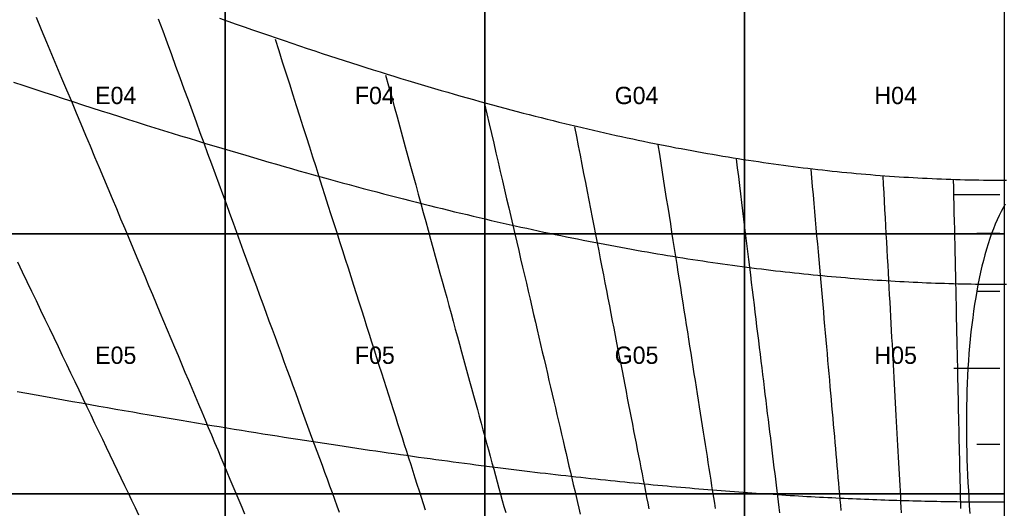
# Model space of a CAD drawing. Header units: millimetres. Extents: x -7250 to 7250, y -7250 to 7250.
# Tile 6 of 15: x -3411 to 0, y 2650 to 4343. Entities that reach past the tile are written whole.
import ezdxf

# ---------------------------------------------------------------- set-up
doc = ezdxf.new("R2010")
doc.units = ezdxf.units.MM
for name, color, linetype in [('CUT', 1, 'Continuous'), ('DECL', 30, 'Continuous'), ('HOUR', 7, 'Continuous'), ('HOUR15', 9, 'Continuous'), ('HOUR30', 8, 'Continuous'), ('ID', 3, 'Continuous'), ('NOON', 6, 'Continuous'), ('TICKS', 2, 'Continuous')]:
    doc.layers.add(name, color=color, linetype=linetype)

msp = doc.modelspace()

# ---------------------------------------------------------------- linework, layer by layer
at = {"layer": 'CUT'}
for points in [[(-3600, 4500), (-2700, 4500), (-2700, 3600), (-3600, 3600), (-3600, 4500)], [(-2700, 4500), (-1800, 4500), (-1800, 3600), (-2700, 3600), (-2700, 4500)], [(-1800, 4500), (-900, 4500), (-900, 3600), (-1800, 3600), (-1800, 4500)], [(-900, 4500), (0, 4500), (0, 3600), (-900, 3600), (-900, 4500)], [(-3600, 3600), (-2700, 3600), (-2700, 2700), (-3600, 2700), (-3600, 3600)], [(-2700, 3600), (-1800, 3600), (-1800, 2700), (-2700, 2700), (-2700, 3600)], [(-1800, 3600), (-900, 3600), (-900, 2700), (-1800, 2700), (-1800, 3600)], [(-900, 3600), (0, 3600), (0, 2700), (-900, 2700), (-900, 3600)], [(-3600, 2700), (-2700, 2700), (-2700, 1800), (-3600, 1800), (-3600, 2700)], [(-2700, 2700), (-1800, 2700), (-1800, 1800), (-2700, 1800), (-2700, 2700)], [(-1800, 2700), (-900, 2700), (-900, 1800), (-1800, 1800), (-1800, 2700)], [(-900, 2700), (0, 2700), (0, 1800), (-900, 1800), (-900, 2700)]]:
    msp.add_lwpolyline(points, close=True, dxfattribs=at)
for radius in [7250, 6350]:
    msp.add_circle((0, 0), radius, dxfattribs=at)
at = {"layer": 'DECL'}
for points in [[(-2719, 4347.8), (-2690.2, 4337.5), (-2661.6, 4327.4), (-2633.3, 4317.5), (-2605.2, 4307.7), (-2577.4, 4298), (-2549.8, 4288.5), (-2522.5, 4279.2), (-2495.4, 4269.9), (-2468.6, 4260.8), (-2441.9, 4251.9), (-2415.5, 4243), (-2389.3, 4234.3), (-2363.3, 4225.7), (-2337.6, 4217.3), (-2312, 4209), (-2286.7, 4200.8), (-2261.5, 4192.7), (-2236.6, 4184.7), (-2211.8, 4176.8), (-2187.2, 4169.1), (-2162.8, 4161.5), (-2138.6, 4153.9), (-2114.6, 4146.5), (-2090.7, 4139.2), (-2067, 4132), (-2043.5, 4124.9), (-2020.2, 4118), (-1997, 4111.1), (-1974, 4104.3), (-1951.1, 4097.6), (-1928.4, 4091), (-1905.8, 4084.5), (-1883.4, 4078.1), (-1861.1, 4071.8), (-1839, 4065.6), (-1817, 4059.5), (-1795.2, 4053.5), (-1773.5, 4047.5), (-1751.9, 4041.7), (-1730.5, 4035.9), (-1709.2, 4030.3), (-1688, 4024.7), (-1666.9, 4019.2), (-1646, 4013.7), (-1625.2, 4008.4), (-1604.4, 4003.1), (-1583.9, 3998), (-1563.4, 3992.9), (-1543, 3987.8), (-1522.8, 3982.9), (-1502.6, 3978), (-1482.6, 3973.2), (-1462.6, 3968.5), (-1442.8, 3963.9), (-1423.1, 3959.3), (-1403.4, 3954.8), (-1383.9, 3950.4), (-1364.5, 3946), (-1345.1, 3941.8), (-1325.8, 3937.6), (-1306.7, 3933.4), (-1287.6, 3929.3), (-1268.6, 3925.3), (-1249.7, 3921.4), (-1230.8, 3917.5), (-1212.1, 3913.7), (-1193.4, 3910), (-1174.8, 3906.3), (-1156.3, 3902.7), (-1137.9, 3899.1), (-1119.5, 3895.7), (-1101.2, 3892.2), (-1083, 3888.9), (-1064.8, 3885.6), (-1046.7, 3882.4), (-1028.7, 3879.2), (-1010.7, 3876.1), (-992.9, 3873), (-975, 3870), (-957.3, 3867.1), (-939.5, 3864.2), (-921.9, 3861.4), (-904.3, 3858.6), (-886.8, 3855.9), (-869.3, 3853.2), (-851.8, 3850.7), (-834.5, 3848.1), (-817.1, 3845.6), (-799.9, 3843.2), (-782.6, 3840.8), (-765.5, 3838.5), (-748.3, 3836.2), (-731.2, 3834), (-714.2, 3831.9), (-697.2, 3829.8), (-680.2, 3827.7), (-663.3, 3825.7), (-646.4, 3823.8), (-629.6, 3821.9), (-612.8, 3820), (-596, 3818.2), (-579.3, 3816.5), (-562.6, 3814.8), (-545.9, 3813.2), (-529.3, 3811.6), (-512.7, 3810.1), (-496.1, 3808.6), (-479.6, 3807.1), (-463.1, 3805.7), (-446.6, 3804.4), (-430.1, 3803.1), (-413.7, 3801.9), (-397.3, 3800.7), (-380.9, 3799.5), (-364.5, 3798.5), (-348.2, 3797.4), (-331.8, 3796.4), (-315.5, 3795.5), (-299.2, 3794.6), (-283, 3793.7), (-266.7, 3792.9), (-250.5, 3792.2), (-234.2, 3791.5), (-218, 3790.8), (-201.8, 3790.2), (-185.6, 3789.6), (-169.5, 3789.1), (-153.3, 3788.6), (-137.1, 3788.2), (-121, 3787.8), (-104.8, 3787.5), (-88.7, 3787.2), (-72.6, 3787), (-56.4, 3786.8), (-40.3, 3786.7), (-24.2, 3786.6), (-8.1, 3786.5), (8.1, 3786.5)], [(-3432.4, 4126.6), (-3397.2, 4114.8), (-3362.4, 4103.3), (-3328, 4091.9), (-3294, 4080.7), (-3260.3, 4069.7), (-3227, 4058.8), (-3194.1, 4048.1), (-3161.6, 4037.6), (-3129.3, 4027.2), (-3097.5, 4017), (-3065.9, 4006.9), (-3034.7, 3997), (-3003.8, 3987.2), (-2973.2, 3977.6), (-2942.9, 3968.1), (-2912.9, 3958.8), (-2883.2, 3949.6), (-2853.8, 3940.5), (-2824.7, 3931.6), (-2795.8, 3922.8), (-2767.2, 3914.1), (-2738.9, 3905.6), (-2710.9, 3897.1), (-2683.1, 3888.8), (-2655.6, 3880.7), (-2628.3, 3872.6), (-2601.2, 3864.6), (-2574.4, 3856.8), (-2547.8, 3849.1), (-2521.5, 3841.5), (-2495.3, 3834), (-2469.4, 3826.6), (-2443.7, 3819.3), (-2418.2, 3812.1), (-2393, 3805), (-2367.9, 3798), (-2343, 3791.1), (-2318.4, 3784.3), (-2293.9, 3777.6), (-2269.6, 3771), (-2245.5, 3764.5), (-2221.6, 3758.1), (-2197.9, 3751.8), (-2174.3, 3745.6), (-2151, 3739.4), (-2127.7, 3733.4), (-2104.7, 3727.4), (-2081.8, 3721.5), (-2059.1, 3715.7), (-2036.6, 3710), (-2014.2, 3704.3), (-1991.9, 3698.8), (-1969.8, 3693.3), (-1947.9, 3687.9), (-1926.1, 3682.5), (-1904.4, 3677.3), (-1882.9, 3672.1), (-1861.5, 3667), (-1840.3, 3662), (-1819.2, 3657), (-1798.2, 3652.1), (-1777.4, 3647.3), (-1756.6, 3642.5), (-1736, 3637.9), (-1715.6, 3633.2), (-1695.2, 3628.7), (-1675, 3624.2), (-1654.8, 3619.8), (-1634.8, 3615.4), (-1614.9, 3611.2), (-1595.2, 3606.9), (-1575.5, 3602.8), (-1555.9, 3598.7), (-1536.5, 3594.6), (-1517.1, 3590.7), (-1497.8, 3586.7), (-1478.7, 3582.9), (-1459.6, 3579.1), (-1440.6, 3575.3), (-1421.8, 3571.6), (-1403, 3568), (-1384.3, 3564.4), (-1365.7, 3560.9), (-1347.2, 3557.5), (-1328.7, 3554), (-1310.4, 3550.7), (-1292.1, 3547.4), (-1273.9, 3544.1), (-1255.8, 3540.9), (-1237.8, 3537.8), (-1219.9, 3534.7), (-1202, 3531.7), (-1184.2, 3528.7), (-1166.5, 3525.7), (-1148.8, 3522.8), (-1131.2, 3520), (-1113.7, 3517.2), (-1096.3, 3514.4), (-1078.9, 3511.7), (-1061.6, 3509.1), (-1044.3, 3506.5), (-1027.1, 3503.9), (-1010, 3501.4), (-992.9, 3499), (-975.9, 3496.5), (-958.9, 3494.2), (-942, 3491.8), (-925.2, 3489.6), (-908.4, 3487.3), (-891.7, 3485.1), (-875, 3483), (-858.3, 3480.9), (-841.8, 3478.8), (-825.2, 3476.8), (-808.7, 3474.8), (-792.3, 3472.9), (-775.9, 3471), (-759.5, 3469.1), (-743.2, 3467.3), (-726.9, 3465.5), (-710.7, 3463.8), (-694.5, 3462.1), (-678.4, 3460.5), (-662.3, 3458.9), (-646.2, 3457.3), (-630.1, 3455.8), (-614.1, 3454.3), (-598.2, 3452.8), (-582.2, 3451.4), (-566.3, 3450.1), (-550.5, 3448.7), (-534.6, 3447.4), (-518.8, 3446.2), (-503, 3445), (-487.3, 3443.8), (-471.5, 3442.7), (-455.8, 3441.6), (-440.1, 3440.5), (-424.5, 3439.5), (-408.8, 3438.5), (-393.2, 3437.5), (-377.6, 3436.6), (-362.1, 3435.8), (-346.5, 3434.9), (-331, 3434.1), (-315.5, 3433.4), (-300, 3432.6), (-284.5, 3432), (-269, 3431.3), (-253.6, 3430.7), (-238.2, 3430.1), (-222.7, 3429.6), (-207.3, 3429.1), (-191.9, 3428.6), (-176.5, 3428.2), (-161.1, 3427.8), (-145.8, 3427.4), (-130.4, 3427.1), (-115, 3426.8), (-99.7, 3426.5), (-84.3, 3426.3), (-69, 3426.1), (-53.7, 3426), (-38.3, 3425.9), (-23, 3425.8), (-7.7, 3425.8), (7.7, 3425.8)], [(-3419.7, 3054.5), (-3386.9, 3048.6), (-3354.5, 3042.7), (-3322.5, 3036.9), (-3290.8, 3031.1), (-3259.4, 3025.5), (-3228.4, 3020), (-3197.7, 3014.5), (-3167.3, 3009.1), (-3137.2, 3003.8), (-3107.4, 2998.5), (-3078, 2993.4), (-3048.8, 2988.3), (-3019.9, 2983.3), (-2991.3, 2978.3), (-2963, 2973.5), (-2934.9, 2968.7), (-2907.2, 2963.9), (-2879.7, 2959.2), (-2852.4, 2954.6), (-2825.4, 2950.1), (-2798.6, 2945.6), (-2772.1, 2941.2), (-2745.9, 2936.8), (-2719.8, 2932.5), (-2694, 2928.3), (-2668.5, 2924.1), (-2643.1, 2920), (-2618, 2915.9), (-2593.1, 2911.9), (-2568.4, 2908), (-2543.9, 2904.1), (-2519.6, 2900.2), (-2495.5, 2896.4), (-2471.6, 2892.7), (-2447.9, 2889), (-2424.4, 2885.3), (-2401, 2881.7), (-2377.9, 2878.2), (-2354.9, 2874.7), (-2332.1, 2871.2), (-2309.5, 2867.8), (-2287.1, 2864.4), (-2264.8, 2861.1), (-2242.7, 2857.8), (-2220.8, 2854.6), (-2199, 2851.4), (-2177.3, 2848.2), (-2155.9, 2845.1), (-2134.6, 2842.1), (-2113.4, 2839), (-2092.4, 2836.1), (-2071.5, 2833.1), (-2050.7, 2830.2), (-2030.1, 2827.3), (-2009.7, 2824.5), (-1989.4, 2821.7), (-1969.2, 2819), (-1949.1, 2816.2), (-1929.2, 2813.6), (-1909.4, 2810.9), (-1889.7, 2808.3), (-1870.1, 2805.7), (-1850.7, 2803.2), (-1831.4, 2800.7), (-1812.2, 2798.2), (-1793.1, 2795.7), (-1774.1, 2793.3), (-1755.2, 2791), (-1736.5, 2788.6), (-1717.8, 2786.3), (-1699.3, 2784), (-1680.8, 2781.8), (-1662.5, 2779.5), (-1644.3, 2777.3), (-1626.1, 2775.2), (-1608.1, 2773), (-1590.1, 2770.9), (-1572.3, 2768.9), (-1554.5, 2766.8), (-1536.9, 2764.8), (-1519.3, 2762.8), (-1501.8, 2760.8), (-1484.4, 2758.9), (-1467.1, 2757), (-1449.9, 2755.1), (-1432.7, 2753.2), (-1415.6, 2751.4), (-1398.6, 2749.6), (-1381.7, 2747.8), (-1364.9, 2746.1), (-1348.1, 2744.4), (-1331.5, 2742.6), (-1314.9, 2741), (-1298.3, 2739.3), (-1281.9, 2737.7), (-1265.5, 2736.1), (-1249.1, 2734.5), (-1232.9, 2732.9), (-1216.7, 2731.4), (-1200.6, 2729.9), (-1184.5, 2728.4), (-1168.5, 2726.9), (-1152.5, 2725.5), (-1136.7, 2724.1), (-1120.9, 2722.7), (-1105.1, 2721.3), (-1089.4, 2719.9), (-1073.7, 2718.6), (-1058.2, 2717.3), (-1042.6, 2716), (-1027.1, 2714.7), (-1011.7, 2713.5), (-996.3, 2712.2), (-981, 2711), (-965.7, 2709.9), (-950.5, 2708.7), (-935.3, 2707.5), (-920.2, 2706.4), (-905.1, 2705.3), (-890.1, 2704.2), (-875.1, 2703.2), (-860.1, 2702.1), (-845.2, 2701.1), (-830.3, 2700.1), (-815.5, 2699.1), (-800.7, 2698.1), (-786, 2697.2), (-771.3, 2696.2), (-756.6, 2695.3), (-742, 2694.4), (-727.4, 2693.5), (-712.8, 2692.7), (-698.3, 2691.8), (-683.8, 2691), (-669.3, 2690.2), (-654.9, 2689.4), (-640.5, 2688.7), (-626.1, 2687.9), (-611.8, 2687.2), (-597.5, 2686.5), (-583.2, 2685.8), (-569, 2685.1), (-554.7, 2684.4), (-540.5, 2683.8), (-526.4, 2683.2), (-512.2, 2682.5), (-498.1, 2681.9), (-484, 2681.4), (-469.9, 2680.8), (-455.9, 2680.3), (-441.8, 2679.7), (-427.8, 2679.2), (-413.8, 2678.7), (-399.8, 2678.3), (-385.9, 2677.8), (-371.9, 2677.4), (-358, 2676.9), (-344.1, 2676.5), (-330.2, 2676.1), (-316.4, 2675.8), (-302.5, 2675.4), (-288.6, 2675.1), (-274.8, 2674.7), (-261, 2674.4), (-247.2, 2674.1), (-233.4, 2673.8), (-219.6, 2673.6), (-205.8, 2673.3), (-192.1, 2673.1), (-178.3, 2672.9), (-164.6, 2672.7), (-150.8, 2672.5), (-137.1, 2672.3), (-123.4, 2672.2), (-109.6, 2672.1), (-95.9, 2671.9), (-82.2, 2671.8), (-68.5, 2671.7), (-54.8, 2671.7), (-41.1, 2671.6), (-27.4, 2671.6), (-13.7, 2671.5), (0, 2671.5)]]:
    msp.add_lwpolyline(points, dxfattribs=at)
at = {"layer": 'HOUR'}
for points in [[(-2143.6, 4150.9), (-2133.5, 4113.9), (-2123.5, 4077.5), (-2113.6, 4041.6), (-2103.9, 4006.1), (-2094.3, 3971), (-2084.8, 3936.4), (-2075.4, 3902.3), (-2066.2, 3868.5), (-2057, 3835.2), (-2048, 3802.3), (-2039.1, 3769.8), (-2030.2, 3737.7), (-2021.5, 3705.9), (-2012.9, 3674.5), (-2004.4, 3643.5), (-1996, 3612.9), (-1987.7, 3582.6), (-1979.5, 3552.7), (-1971.3, 3523), (-1963.3, 3493.8), (-1955.4, 3464.8), (-1947.5, 3436.2), (-1939.7, 3407.8), (-1932, 3379.8), (-1924.4, 3352.1), (-1916.9, 3324.7), (-1909.5, 3297.5), (-1902.1, 3270.6), (-1894.8, 3244.1), (-1887.6, 3217.7), (-1880.4, 3191.7), (-1873.3, 3165.9), (-1866.3, 3140.4), (-1859.4, 3115.1), (-1852.5, 3090.1), (-1845.7, 3065.3), (-1839, 3040.7), (-1832.3, 3016.4), (-1825.7, 2992.3), (-1819.2, 2968.4), (-1812.7, 2944.8), (-1806.2, 2921.4), (-1799.9, 2898.2), (-1793.6, 2875.2), (-1787.3, 2852.4), (-1781.1, 2829.8), (-1775, 2807.4), (-1768.9, 2785.2), (-1762.8, 2763.2), (-1756.8, 2741.3), (-1750.9, 2719.7), (-1745, 2698.3), (-1739.2, 2677), (-1733.4, 2655.9), (-1727.6, 2635)], [(-929, 3860.1), (-925.2, 3829.2), (-921.5, 3798.7), (-917.8, 3768.6), (-914.2, 3738.7), (-910.6, 3709.3), (-907, 3680.2), (-903.5, 3651.4), (-900, 3622.9), (-896.5, 3594.8), (-893.1, 3566.9), (-889.8, 3539.4), (-886.4, 3512.2), (-883.1, 3485.2), (-879.9, 3458.6), (-876.6, 3432.2), (-873.4, 3406.2), (-870.3, 3380.3), (-867.2, 3354.8), (-864.1, 3329.5), (-861, 3304.5), (-858, 3279.7), (-855, 3255.2), (-852, 3230.9), (-849, 3206.9), (-846.1, 3183.1), (-843.2, 3159.5), (-840.4, 3136.1), (-837.5, 3113), (-834.7, 3090.1), (-832, 3067.4), (-829.2, 3044.9), (-826.5, 3022.6), (-823.8, 3000.5), (-821.1, 2978.6), (-818.4, 2956.9), (-815.8, 2935.4), (-813.2, 2914.1), (-810.6, 2892.9), (-808, 2872), (-805.5, 2851.2), (-803, 2830.6), (-800.5, 2810.2), (-798, 2790), (-795.5, 2769.9), (-793.1, 2750), (-790.7, 2730.2), (-788.3, 2710.6), (-785.9, 2691.2), (-783.5, 2671.9), (-781.2, 2652.7), (-778.9, 2633.7)], [(-3419, 3503.1), (-3402.7, 3469), (-3386.5, 3435.3), (-3370.6, 3402), (-3354.8, 3369.1), (-3339.2, 3336.5), (-3323.8, 3304.4), (-3308.6, 3272.6), (-3293.5, 3241.1), (-3278.6, 3210), (-3263.9, 3179.3), (-3249.4, 3148.8), (-3234.9, 3118.8), (-3220.7, 3089), (-3206.6, 3059.6), (-3192.7, 3030.4), (-3178.8, 3001.6), (-3165.2, 2973.1), (-3151.7, 2944.8), (-3138.3, 2916.9), (-3125, 2889.2), (-3111.9, 2861.8), (-3099, 2834.7), (-3086.1, 2807.9), (-3073.4, 2781.3), (-3060.8, 2755), (-3048.3, 2728.9), (-3035.9, 2703.1), (-3023.7, 2677.5), (-3011.5, 2652.2), (-2999.5, 2627)]]:
    msp.add_lwpolyline(points, dxfattribs=at)
at = {"layer": 'HOUR15'}
for points in [[(-3354.8, 4351.5), (-3336.6, 4308.1), (-3318.6, 4265.2), (-3300.8, 4223), (-3283.4, 4181.3), (-3266.1, 4140.2), (-3249.1, 4099.7), (-3232.3, 4059.7), (-3215.8, 4020.3), (-3199.5, 3981.4), (-3183.3, 3943), (-3167.4, 3905.1), (-3151.8, 3867.7), (-3136.3, 3830.8), (-3121, 3794.4), (-3105.9, 3758.4), (-3091, 3722.9), (-3076.2, 3687.8), (-3061.7, 3653.1), (-3047.3, 3618.9), (-3033.1, 3585.1), (-3019.1, 3551.6), (-3005.2, 3518.6), (-2991.5, 3486), (-2978, 3453.7), (-2964.6, 3421.8), (-2951.4, 3390.3), (-2938.3, 3359.1), (-2925.4, 3328.3), (-2912.6, 3297.8), (-2899.9, 3267.7), (-2887.4, 3237.9), (-2875, 3208.4), (-2862.8, 3179.2), (-2850.7, 3150.4), (-2838.7, 3121.8), (-2826.8, 3093.5), (-2815.1, 3065.6), (-2803.5, 3037.9), (-2792, 3010.5), (-2780.6, 2983.4), (-2769.3, 2956.5), (-2758.1, 2929.9), (-2747.1, 2903.6), (-2736.2, 2877.5), (-2725.3, 2851.7), (-2714.6, 2826.1), (-2704, 2800.8), (-2693.4, 2775.7), (-2683, 2750.8), (-2672.7, 2726.2), (-2662.4, 2701.8), (-2652.3, 2677.6), (-2642.2, 2653.7), (-2632.2, 2629.9)], [(-2526.5, 4275.4), (-2513.8, 4235.8), (-2501.4, 4196.7), (-2489.1, 4158.2), (-2477, 4120.2), (-2465, 4082.6), (-2453.2, 4045.6), (-2441.6, 4009.1), (-2430.1, 3973), (-2418.8, 3937.4), (-2407.6, 3902.3), (-2396.5, 3867.5), (-2385.6, 3833.3), (-2374.8, 3799.4), (-2364.1, 3766), (-2353.6, 3732.9), (-2343.2, 3700.3), (-2332.9, 3668), (-2322.8, 3636.2), (-2312.7, 3604.7), (-2302.8, 3573.5), (-2293, 3542.8), (-2283.3, 3512.3), (-2273.7, 3482.3), (-2264.2, 3452.5), (-2254.9, 3423.1), (-2245.6, 3394), (-2236.4, 3365.2), (-2227.4, 3336.7), (-2218.4, 3308.6), (-2209.5, 3280.7), (-2200.7, 3253.1), (-2192, 3225.8), (-2183.4, 3198.8), (-2174.9, 3172.1), (-2166.5, 3145.7), (-2158.1, 3119.5), (-2149.9, 3093.5), (-2141.7, 3067.8), (-2133.6, 3042.4), (-2125.5, 3017.2), (-2117.6, 2992.3), (-2109.7, 2967.6), (-2101.9, 2943.1), (-2094.2, 2918.9), (-2086.5, 2894.9), (-2079, 2871.1), (-2071.5, 2847.5), (-2064, 2824.1), (-2056.6, 2801), (-2049.3, 2778), (-2042.1, 2755.3), (-2034.9, 2732.7), (-2027.8, 2710.4), (-2020.7, 2688.2), (-2013.7, 2666.2), (-2006.8, 2644.5)], [(-1801, 4051), (-1792.9, 4016.1), (-1784.9, 3981.8), (-1777, 3947.9), (-1769.1, 3914.3), (-1761.4, 3881.3), (-1753.8, 3848.6), (-1746.3, 3816.3), (-1738.8, 3784.4), (-1731.5, 3752.9), (-1724.2, 3721.7), (-1717, 3691), (-1709.9, 3660.5), (-1702.9, 3630.5), (-1696, 3600.7), (-1689.1, 3571.3), (-1682.4, 3542.3), (-1675.7, 3513.5), (-1669, 3485.1), (-1662.5, 3457), (-1656, 3429.2), (-1649.6, 3401.7), (-1643.2, 3374.5), (-1636.9, 3347.5), (-1630.7, 3320.9), (-1624.6, 3294.5), (-1618.5, 3268.4), (-1612.4, 3242.6), (-1606.5, 3217), (-1600.6, 3191.7), (-1594.7, 3166.6), (-1588.9, 3141.8), (-1583.2, 3117.2), (-1577.5, 3092.8), (-1571.9, 3068.7), (-1566.3, 3044.8), (-1560.8, 3021.2), (-1555.3, 2997.7), (-1549.9, 2974.5), (-1544.6, 2951.5), (-1539.2, 2928.7), (-1534, 2906.1), (-1528.7, 2883.7), (-1523.6, 2861.5), (-1518.4, 2839.5), (-1513.3, 2817.7), (-1508.3, 2796.1), (-1503.3, 2774.6), (-1498.3, 2753.4), (-1493.4, 2732.3), (-1488.5, 2711.4), (-1483.7, 2690.6), (-1478.9, 2670.1), (-1474.2, 2649.7), (-1469.4, 2629.4)], [(-1200.2, 3908.4), (-1195.2, 3876.5), (-1190.2, 3845), (-1185.3, 3813.9), (-1180.5, 3783.2), (-1175.7, 3752.8), (-1171, 3722.8), (-1166.3, 3693.1), (-1161.7, 3663.8), (-1157.1, 3634.8), (-1152.6, 3606.2), (-1148.1, 3577.8), (-1143.7, 3549.8), (-1139.3, 3522.1), (-1135, 3494.7), (-1130.7, 3467.5), (-1126.5, 3440.7), (-1122.3, 3414.2), (-1118.1, 3387.9), (-1114, 3361.9), (-1110, 3336.2), (-1106, 3310.7), (-1102, 3285.5), (-1098.1, 3260.6), (-1094.2, 3235.9), (-1090.3, 3211.4), (-1086.5, 3187.2), (-1082.7, 3163.2), (-1079, 3139.5), (-1075.3, 3115.9), (-1071.6, 3092.6), (-1067.9, 3069.6), (-1064.3, 3046.7), (-1060.8, 3024), (-1057.2, 3001.6), (-1053.7, 2979.3), (-1050.2, 2957.3), (-1046.8, 2935.4), (-1043.4, 2913.8), (-1040, 2892.3), (-1036.6, 2871), (-1033.3, 2849.9), (-1030, 2829), (-1026.7, 2808.2), (-1023.5, 2787.7), (-1020.3, 2767.3), (-1017.1, 2747), (-1013.9, 2727), (-1010.8, 2707.1), (-1007.6, 2687.3), (-1004.6, 2667.7), (-1001.5, 2648.3)], [(-670.6, 3824.8), (-668, 3794.6), (-665.3, 3764.8), (-662.7, 3735.3), (-660.1, 3706.2), (-657.6, 3677.4), (-655.1, 3648.9), (-652.6, 3620.8), (-650.2, 3592.9), (-647.7, 3565.4), (-645.3, 3538.2), (-642.9, 3511.2), (-640.6, 3484.6), (-638.3, 3458.2), (-636, 3432.1), (-633.7, 3406.3), (-631.4, 3380.8), (-629.2, 3355.5), (-627, 3330.5), (-624.8, 3305.7), (-622.7, 3281.2), (-620.5, 3257), (-618.4, 3232.9), (-616.3, 3209.1), (-614.2, 3185.6), (-612.2, 3162.2), (-610.1, 3139.1), (-608.1, 3116.2), (-606.1, 3093.5), (-604.1, 3071), (-602.1, 3048.8), (-600.2, 3026.7), (-598.3, 3004.8), (-596.4, 2983.2), (-594.5, 2961.7), (-592.6, 2940.4), (-590.7, 2919.3), (-588.9, 2898.4), (-587, 2877.6), (-585.2, 2857.1), (-583.4, 2836.7), (-581.6, 2816.5), (-579.9, 2796.4), (-578.1, 2776.5), (-576.4, 2756.8), (-574.7, 2737.2), (-572.9, 2717.8), (-571.2, 2698.5), (-569.6, 2679.4), (-567.9, 2660.5), (-566.2, 2641.7)], [(-176.8, 3788.9), (-176.2, 3759.4), (-175.5, 3730.3), (-174.9, 3701.5), (-174.3, 3673), (-173.7, 3644.9), (-173.1, 3617.1), (-172.5, 3589.6), (-171.9, 3562.4), (-171.3, 3535.4), (-170.7, 3508.8), (-170.1, 3482.5), (-169.6, 3456.4), (-169, 3430.7), (-168.4, 3405.1), (-167.9, 3379.9), (-167.3, 3354.9), (-166.8, 3330.2), (-166.3, 3305.7), (-165.7, 3281.5), (-165.2, 3257.5), (-164.7, 3233.7), (-164.2, 3210.2), (-163.7, 3186.9), (-163.1, 3163.8), (-162.6, 3140.9), (-162.2, 3118.3), (-161.7, 3095.8), (-161.2, 3073.6), (-160.7, 3051.6), (-160.2, 3029.8), (-159.7, 3008.1), (-159.3, 2986.7), (-158.8, 2965.4), (-158.3, 2944.4), (-157.9, 2923.5), (-157.4, 2902.8), (-157, 2882.3), (-156.5, 2862), (-156.1, 2841.8), (-155.7, 2821.8), (-155.2, 2801.9), (-154.8, 2782.3), (-154.4, 2762.7), (-153.9, 2743.4), (-153.5, 2724.2), (-153.1, 2705.1), (-152.7, 2686.2), (-152.3, 2667.4), (-151.9, 2648.8)]]:
    msp.add_lwpolyline(points, dxfattribs=at)
at = {"layer": 'HOUR30'}
for points in [[(-2931.2, 4345.4), (-2915.8, 4303.5), (-2900.7, 4262.3), (-2885.8, 4221.6), (-2871.1, 4181.5), (-2856.6, 4141.9), (-2842.2, 4102.9), (-2828.1, 4064.3), (-2814.2, 4026.4), (-2800.4, 3988.9), (-2786.9, 3951.8), (-2773.5, 3915.3), (-2760.2, 3879.2), (-2747.2, 3843.6), (-2734.3, 3808.5), (-2721.5, 3773.7), (-2709, 3739.4), (-2696.5, 3705.6), (-2684.3, 3672.1), (-2672.1, 3639), (-2660.1, 3606.4), (-2648.3, 3574.1), (-2636.6, 3542.1), (-2625, 3510.6), (-2613.6, 3479.4), (-2602.3, 3448.6), (-2591.1, 3418.1), (-2580, 3388), (-2569.1, 3358.2), (-2558.3, 3328.7), (-2547.6, 3299.5), (-2537, 3270.7), (-2526.6, 3242.1), (-2516.2, 3213.9), (-2505.9, 3185.9), (-2495.8, 3158.3), (-2485.8, 3130.9), (-2475.8, 3103.8), (-2466, 3077), (-2456.3, 3050.4), (-2446.6, 3024.1), (-2437.1, 2998.1), (-2427.6, 2972.3), (-2418.3, 2946.8), (-2409, 2921.5), (-2399.8, 2896.5), (-2390.7, 2871.7), (-2381.7, 2847.1), (-2372.8, 2822.8), (-2363.9, 2798.7), (-2355.2, 2774.8), (-2346.5, 2751.1), (-2337.9, 2727.6), (-2329.3, 2704.4), (-2320.9, 2681.3), (-2312.5, 2658.4), (-2304.2, 2635.8)], [(-1489, 3971.2), (-1482.5, 3938), (-1476.2, 3905.3), (-1469.9, 3873), (-1463.7, 3841), (-1457.5, 3809.5), (-1451.5, 3778.3), (-1445.5, 3747.5), (-1439.5, 3717), (-1433.7, 3686.9), (-1427.9, 3657.2), (-1422.2, 3627.8), (-1416.5, 3598.7), (-1410.9, 3569.9), (-1405.4, 3541.5), (-1399.9, 3513.4), (-1394.5, 3485.6), (-1389.2, 3458.1), (-1383.9, 3430.9), (-1378.6, 3403.9), (-1373.5, 3377.3), (-1368.3, 3350.9), (-1363.2, 3324.8), (-1358.2, 3299), (-1353.3, 3273.5), (-1348.3, 3248.2), (-1343.5, 3223.1), (-1338.6, 3198.3), (-1333.9, 3173.8), (-1329.1, 3149.5), (-1324.4, 3125.4), (-1319.8, 3101.5), (-1315.2, 3077.9), (-1310.7, 3054.5), (-1306.1, 3031.3), (-1301.7, 3008.3), (-1297.2, 2985.6), (-1292.9, 2963), (-1288.5, 2940.7), (-1284.2, 2918.5), (-1279.9, 2896.6), (-1275.7, 2874.8), (-1271.5, 2853.2), (-1267.3, 2831.9), (-1263.2, 2810.6), (-1259.1, 2789.6), (-1255.1, 2768.8), (-1251.1, 2748.1), (-1247.1, 2727.6), (-1243.1, 2707.3), (-1239.2, 2687.1), (-1235.3, 2667.1), (-1231.4, 2647.2)], [(-421.1, 3801.3), (-419.4, 3771.6), (-417.8, 3742.2), (-416.2, 3713.2), (-414.7, 3684.5), (-413.1, 3656.2), (-411.6, 3628.1), (-410, 3600.4), (-408.5, 3572.9), (-407, 3545.8), (-405.6, 3519), (-404.1, 3492.4), (-402.7, 3466.2), (-401.3, 3440.2), (-399.8, 3414.5), (-398.5, 3389.1), (-397.1, 3363.9), (-395.7, 3339), (-394.4, 3314.3), (-393, 3289.9), (-391.7, 3265.7), (-390.4, 3241.8), (-389.1, 3218.1), (-387.8, 3194.6), (-386.5, 3171.3), (-385.3, 3148.3), (-384, 3125.5), (-382.8, 3102.9), (-381.5, 3080.5), (-380.3, 3058.3), (-379.1, 3036.4), (-377.9, 3014.6), (-376.7, 2993), (-375.6, 2971.6), (-374.4, 2950.4), (-373.3, 2929.4), (-372.1, 2908.5), (-371, 2887.9), (-369.9, 2867.4), (-368.7, 2847.1), (-367.6, 2826.9), (-366.5, 2807), (-365.5, 2787.2), (-364.4, 2767.5), (-363.3, 2748), (-362.3, 2728.7), (-361.2, 2709.5), (-360.2, 2690.5), (-359.1, 2671.6), (-358.1, 2652.9), (-357.1, 2634.3)]]:
    msp.add_lwpolyline(points, dxfattribs=at)
at = {"layer": 'NOON'}
msp.add_lwpolyline([(2.8, 3703.6), (-4.3, 3691.2), (-11.4, 3678.1), (-18.2, 3664.2), (-25, 3649.5), (-31.5, 3634.2), (-37.9, 3618.1), (-44.2, 3601.4), (-50.2, 3584), (-56, 3566), (-61.7, 3547.4), (-67.1, 3528.2), (-72.4, 3508.4), (-77.4, 3488.1), (-82.2, 3467.3), (-86.8, 3446), (-91.2, 3424.2), (-95.3, 3402), (-99.2, 3379.4), (-102.9, 3356.4), (-106.4, 3333), (-109.6, 3309.2), (-112.6, 3285.1), (-115.4, 3260.7), (-118, 3236), (-120.3, 3211.1), (-122.4, 3185.9), (-124.3, 3160.5), (-125.9, 3134.9), (-127.3, 3109.1), (-128.5, 3083.1), (-129.5, 3057), (-130.3, 3030.8), (-130.9, 3004.4), (-131.3, 2978), (-131.4, 2951.4), (-131.4, 2924.9), (-131.2, 2898.2), (-130.8, 2871.6), (-130.2, 2844.9), (-129.4, 2818.2), (-128.4, 2791.5), (-127.3, 2764.8), (-126, 2738.2), (-124.6, 2711.6), (-123, 2685), (-121.3, 2658.5), (-119.4, 2632.1)], dxfattribs=at)
at = {"layer": 'TICKS'}
for points in [[(-15, 3735.8), (-175, 3735.8)], [(-15, 3601.2), (-95, 3601.2)], [(-15, 3401.3), (-95, 3401.3)], [(-15, 3133.9), (-175, 3133.9)], [(-15, 2870.7), (-95, 2870.7)]]:
    msp.add_lwpolyline(points, dxfattribs=at)

# ---------------------------------------------------------------- texts
at = {"layer": 'ID'}
for s, p in [('E04', (-3150, 4050)), ('F04', (-2250, 4050)), ('G04', (-1350, 4050)), ('H04', (-450, 4050)), ('E05', (-3150, 3150)), ('F05', (-2250, 3150)), ('G05', (-1350, 3150)), ('H05', (-450, 3150))]:
    msp.add_text(s, height=60, dxfattribs=at).set_placement(p)

doc.saveas('drawing.dxf')
